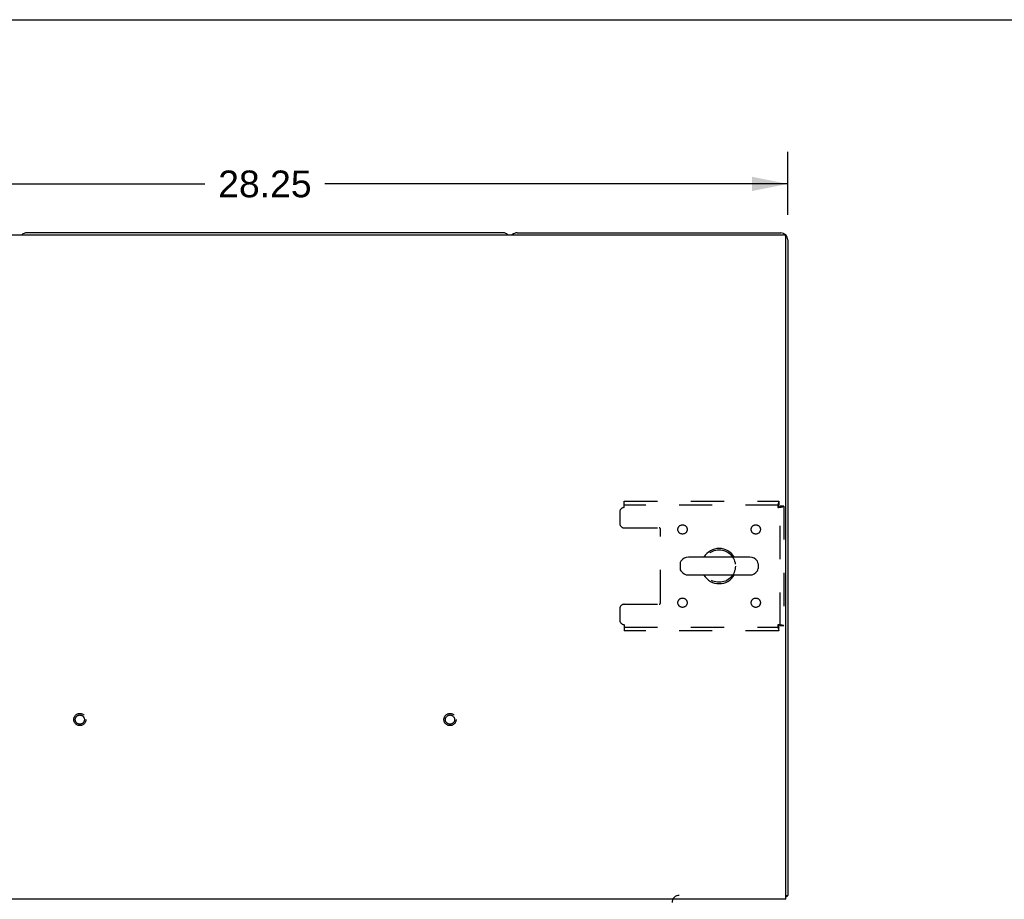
# Model space of a CAD drawing. Header units: inches. Extents: x 0 to 164, y 0 to 106.
# Tile 14 of 17: x 59 to 86, y 82 to 106. Entities that reach past the tile are written whole.
import ezdxf

# ---------------------------------------------------------------- set-up
doc = ezdxf.new("R2010")
doc.units = ezdxf.units.IN
doc.header["$LTSCALE"] = 8.999375
doc.header["$MEASUREMENT"] = 0
doc.linetypes.add('HIDDEN', pattern=[0.2, 0.1, -0.1])
doc.layers.get('0').update_dxf_attribs({"linetype": 'CONTINUOUS'})
doc.layers.add('DEFAULT_2', color=8, linetype='HIDDEN')
doc.layers.add('DIMENSIONS', color=7, linetype='CONTINUOUS')
doc.styles.get("Standard").update_dxf_attribs({"font": 'arial.ttf'})
doc.dimstyles.new('DIMSTYLE_1', dxfattribs={"dimtxt": 0.721875, "dimasz": 0.9625, "dimexe": 0.09, "dimexo": 0.07, "dimgap": 0.0375, "dimtad": 0, "dimtih": 1, "dimtoh": 1, "dimzin": 4, "dimdsep": 46, "dimtxsty": 'Standard', "dimblk": '_FILLED', "dimblk1": '_FILLED', "dimblk2": '_FILLED', "dimcen": 0.09, "dimadec": 3, "dimazin": 1, "dimtfac": 1, "dimtdec": 3, "dimtofl": 0, "dimtmove": 0, "dimatfit": 3, "dimldrblk": '_FILLED', "dimfxl": 0, "dimtolj": 1, "dimtzin": 4, "dimarcsym": 0})

# ---------------------------------------------------------------- blocks, each defined once
blk = doc.blocks.new('_FILLED')
at = {"color": 0, "linetype": 'ByBlock'}
blk.add_solid([(0, 0), (-1, 0.2), (-1, -0.2)], dxfattribs=at)
blk = doc.blocks.new('*D1')
at = {"layer": 'DIMENSIONS', "color": 2, "linetype": 'Continuous'}
for p, q in [((51.592, 100.603), (51.592, 102.306)), ((79.842, 100.603), (79.842, 102.306)), ((51.592, 101.44), (64.095, 101.44)), ((79.842, 101.44), (67.339, 101.44))]:
    blk.add_line(p, q, dxfattribs=at)
at = {"layer": 'DIMENSIONS', "color": 2, "linetype": 'Continuous', "xscale": 0.9625, "yscale": 0.9625, "zscale": 0.9625, "rotation": 180}
blk.add_blockref('_FILLED', (51.592, 101.44), dxfattribs=at)
at = {"layer": 'DIMENSIONS', "color": 2, "linetype": 'Continuous', "xscale": 0.9625, "yscale": 0.9625, "zscale": 0.9625}
blk.add_blockref('_FILLED', (79.842, 101.44), dxfattribs=at)
at = {"layer": 'DIMENSIONS', "color": 2, "linetype": 'Continuous', "insert": (65.717, 101.801), "char_height": 0.7219, "width": 2.52254, "attachment_point": 2, "line_spacing_factor": 0.9}
blk.add_mtext('28.25', dxfattribs=at)

msp = doc.modelspace()

# ---------------------------------------------------------------- linework, layer by layer
at = {"color": 7, "linetype": 'Continuous'}
for p, q in [((0, 105.875), (163.625, 105.875)), ((72.153, 100.118), (59.281, 100.118)), ((78.82, 91.359), (77.157, 91.359)), ((76.934, 91.182), (76.934, 91.054)), ((79.042, 91.182), (79.042, 91.054)), ((78.82, 90.876), (77.157, 90.876)), ((79.79, 82.222), (79.842, 82.222)), ((79.802, 82.19), (79.79, 82.199))]:
    msp.add_line(p, q, dxfattribs=at)
at = {"color": 3, "linetype": 'Continuous'}
for p, q in [((51.704, 100.066), (79.73, 100.066)), ((72.531, 100.118), (79.653, 100.118)), ((79.79, 82.118), (79.79, 100.006)), ((79.842, 99.929), (79.842, 82.222)), ((79.79, 82.118), (51.644, 82.118))]:
    msp.add_line(p, q, dxfattribs=at)
for points in [[(79.802, 82.19), (79.803, 82.192), (79.805, 82.194), (79.808, 82.196), (79.81, 82.197), (79.813, 82.199), (79.816, 82.201), (79.819, 82.202), (79.825, 82.205)], [(79.825, 82.205), (79.828, 82.207), (79.83, 82.208), (79.833, 82.209), (79.835, 82.211), (79.837, 82.213), (79.839, 82.214), (79.84, 82.216), (79.841, 82.218), (79.842, 82.219), (79.842, 82.221), (79.842, 82.222)]]:
    msp.add_lwpolyline(points, dxfattribs=at)
at = {"color": 7, "linetype": 'Continuous'}
for centre, radius, start, end in [((59.281, 99.929), 0.189, 90, 133.4203), ((72.153, 99.929), 0.189, 46.5797, 90), ((77.988, 91.118), 0.475, 30.5571, 149.4429), ((77.059, 91.182), 0.125, 146.8152, 180), ((77.157, 91.118), 0.241, 90, 146.8152), ((78.82, 91.118), 0.241, 33.1848, 90), ((78.917, 91.182), 0.125, 0, 33.1848), ((77.059, 91.054), 0.125, 180, 213.1848), ((77.157, 91.118), 0.241, 213.1848, 270), ((78.82, 91.118), 0.241, 270, 326.8152), ((78.917, 91.054), 0.125, 326.8152, 360), ((77.988, 91.118), 0.475, 210.5571, 329.4429)]:
    msp.add_arc(centre, radius, start, end, dxfattribs=at)
at = {"color": 3, "linetype": 'Continuous'}
for centre, radius, start, end in [((72.531, 99.929), 0.189, 90, 133.513), ((79.653, 99.929), 0.189, 0, 90), ((79.73, 100.006), 0.06, 0, 90), ((79.653, 82.307), 0.189, 316.4873, 321.7194)]:
    msp.add_arc(centre, radius, start, end, dxfattribs=at)
at = {"layer": 'DEFAULT_2', "color": 8, "linetype": 'HIDDEN'}
for p, q in [((75.426, 92.868), (79.604, 92.868)), ((75.426, 92.701), (75.426, 92.868)), ((79.604, 92.868), (79.604, 92.764)), ((75.301, 92.576), (75.301, 92.274)), ((79.604, 92.764), (75.426, 92.764)), ((79.738, 92.734), (79.634, 92.734)), ((79.634, 89.502), (79.634, 92.734)), ((79.738, 92.734), (79.738, 89.502)), ((75.426, 92.149), (76.371, 92.149)), ((76.401, 90.117), (76.401, 92.119)), ((75.301, 89.962), (75.301, 89.66)), ((75.426, 90.087), (76.371, 90.087)), ((75.426, 89.535), (75.426, 89.368)), ((75.426, 89.472), (79.604, 89.472)), ((79.604, 89.368), (79.604, 89.472)), ((79.738, 89.502), (79.634, 89.502)), ((79.604, 89.368), (75.426, 89.368))]:
    msp.add_line(p, q, dxfattribs=at)
for points in [[(79.604, 92.868), (79.602, 92.867), (79.599, 92.864), (79.597, 92.859), (79.595, 92.851), (79.592, 92.842), (79.59, 92.831), (79.588, 92.819), (79.585, 92.805), (79.583, 92.79), (79.581, 92.773), (79.578, 92.756), (79.576, 92.738), (79.574, 92.72), (79.571, 92.701)], [(79.604, 92.764), (79.602, 92.764), (79.599, 92.762), (79.597, 92.76), (79.595, 92.758), (79.592, 92.754), (79.59, 92.75), (79.588, 92.745), (79.585, 92.74), (79.583, 92.734), (79.581, 92.728), (79.578, 92.722), (79.576, 92.715), (79.574, 92.708), (79.571, 92.701)], [(79.571, 92.701), (79.578, 92.703), (79.585, 92.706), (79.592, 92.708), (79.598, 92.71), (79.605, 92.713), (79.61, 92.715), (79.616, 92.717), (79.62, 92.72), (79.624, 92.722), (79.628, 92.724), (79.631, 92.727), (79.633, 92.729), (79.634, 92.732), (79.634, 92.734)], [(79.571, 92.701), (79.59, 92.703), (79.608, 92.706), (79.626, 92.708), (79.644, 92.71), (79.66, 92.713), (79.675, 92.715), (79.689, 92.717), (79.702, 92.72), (79.713, 92.722), (79.722, 92.724), (79.729, 92.727), (79.734, 92.729), (79.737, 92.732), (79.738, 92.734)], [(79.738, 89.502), (79.737, 89.504), (79.734, 89.507), (79.729, 89.509), (79.722, 89.511), (79.713, 89.514), (79.702, 89.516), (79.689, 89.518), (79.675, 89.521), (79.66, 89.523), (79.644, 89.525), (79.626, 89.528), (79.608, 89.53), (79.59, 89.533), (79.571, 89.535)], [(79.571, 89.535), (79.574, 89.528), (79.576, 89.521), (79.578, 89.514), (79.581, 89.508), (79.583, 89.501), (79.585, 89.496), (79.588, 89.49), (79.59, 89.486), (79.592, 89.482), (79.595, 89.478), (79.597, 89.475), (79.599, 89.474), (79.602, 89.472), (79.604, 89.472)], [(79.634, 89.502), (79.634, 89.504), (79.633, 89.507), (79.631, 89.509), (79.628, 89.511), (79.624, 89.514), (79.62, 89.516), (79.616, 89.518), (79.61, 89.521), (79.605, 89.523), (79.598, 89.525), (79.592, 89.528), (79.585, 89.53), (79.578, 89.533), (79.571, 89.535)], [(79.571, 89.535), (79.574, 89.516), (79.576, 89.498), (79.578, 89.48), (79.581, 89.462), (79.583, 89.446), (79.585, 89.431), (79.588, 89.417), (79.59, 89.404), (79.592, 89.394), (79.595, 89.384), (79.597, 89.377), (79.599, 89.372), (79.602, 89.369), (79.604, 89.368)]]:
    msp.add_lwpolyline(points, dxfattribs=at)
for centre, radius in [((76.999, 92.107), 0.125), ((78.978, 92.107), 0.125), ((77.988, 91.118), 0.438), ((76.999, 90.128), 0.125), ((78.978, 90.128), 0.125), ((60.717, 86.972), 0.164), ((60.717, 86.972), 0.124), ((70.717, 86.972), 0.164), ((70.717, 86.972), 0.124)]:
    msp.add_circle(centre, radius, dxfattribs=at)
for centre, radius, start, end in [((75.426, 92.576), 0.125, 90, 180), ((75.426, 92.274), 0.125, 180, 270), ((76.371, 92.119), 0.03, 0, 90), ((75.426, 89.962), 0.125, 90, 180), ((76.371, 90.117), 0.03, 270, 360), ((75.426, 89.66), 0.125, 180, 270), ((76.906, 82.033), 0.189, 90, 180)]:
    msp.add_arc(centre, radius, start, end, dxfattribs=at)

# ---------------------------------------------------------------- dimensions: what is measured, and where the dimension line sits
at = {"layer": 'DIMENSIONS', "color": 2, "linetype": 'Continuous'}
dim = msp.add_linear_dim(base=(51.592, 101.44), p1=(79.842, 102.376), p2=(51.592, 102.376), angle=180, dimstyle='DIMSTYLE_1', dxfattribs=at)
dim.commit()
dim.dimension.update_dxf_attribs({"geometry": '*D1', "text_midpoint": (65.71, 101.436), "dimtype": 160})

doc.saveas('drawing.dxf')
